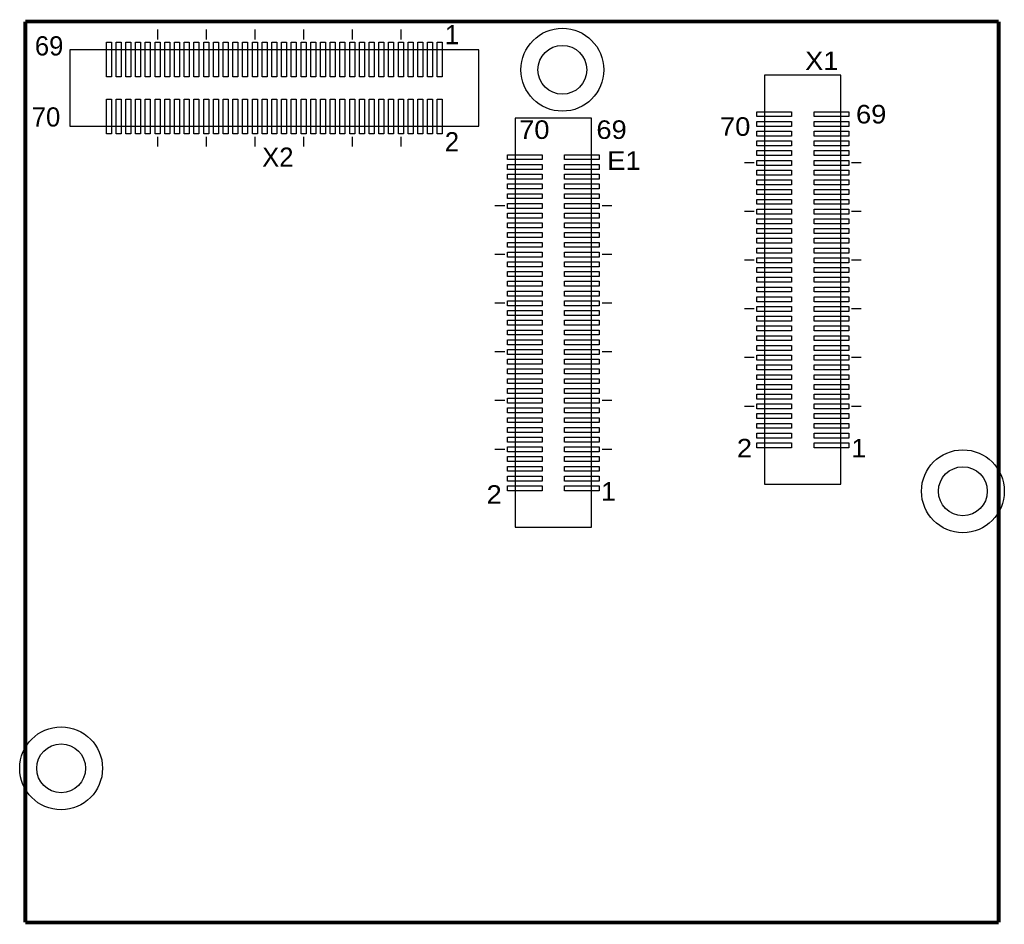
# Model space of a CAD drawing. Extents: x 0.6 to 41, y 10.9 to 48.1.
import ezdxf
from ezdxf.enums import TextEntityAlignment as Align

# ---------------------------------------------------------------- set-up
doc = ezdxf.new("R2010")
doc.units = 0
for name, color, linetype in [('BG_SILKSCREEN_TOP', 140, 'CONTINUOUS'), ('PG_SILKSCREEN_TOP', 254, 'CONTINUOUS'), ('PIN_FILMMASKTOP', 9, 'CONTINUOUS'), ('PIN_TOP', 9, 'CONTINUOUS'), ('RD_SILKSCREEN_TOP', 70, 'CONTINUOUS')]:
    doc.layers.add(name, color=color, linetype=linetype)

msp = doc.modelspace()

# ---------------------------------------------------------------- linework, layer by layer
at = {"layer": 'BG_SILKSCREEN_TOP', "const_width": 0.1524}
for points in [[(0.8001, 47.9999), (0.8001, 11)], [(40.8, 47.9999), (0.8001, 47.9999)], [(40.8, 11), (40.8, 47.9999)], [(0.8001, 11), (40.8, 11)]]:
    msp.add_lwpolyline(points, dxfattribs=at)
at = {"layer": 'PG_SILKSCREEN_TOP'}
for points in [[(6.2329, 47.67), (6.2329, 47.2699)], [(8.2329, 47.67), (8.2329, 47.2699)], [(10.2329, 47.67), (10.2329, 47.2699)], [(12.2329, 47.67), (12.2329, 47.2699)], [(14.2329, 47.67), (14.2329, 47.2699)], [(16.2329, 47.67), (16.2329, 47.2699)], [(2.633, 43.6999), (19.433, 43.6999), (19.433, 46.8399), (2.633, 46.8399), (2.633, 43.6999)], [(31.18, 45.7959), (31.18, 28.9959), (34.3202, 28.9959), (34.3202, 45.7959), (31.18, 45.7959)], [(20.9301, 44.0299), (20.9301, 27.2298), (24.0703, 27.2298), (24.0703, 44.0299), (20.9301, 44.0299)], [(6.2329, 43.2699), (6.2329, 42.8699)], [(8.2329, 43.2699), (8.2329, 42.8699)], [(10.2329, 43.2699), (10.2329, 42.8699)], [(12.2329, 43.2699), (12.2329, 42.8699)], [(14.2329, 43.2699), (14.2329, 42.8699)], [(16.2329, 43.2699), (16.2329, 42.8699)], [(30.75, 42.196), (30.3502, 42.196)], [(35.15, 42.196), (34.75, 42.196)], [(20.5001, 40.4297), (20.1003, 40.4297)], [(24.9001, 40.4297), (24.5001, 40.4297)], [(30.75, 40.196), (30.3502, 40.196)], [(35.15, 40.196), (34.75, 40.196)], [(20.5001, 38.4297), (20.1003, 38.4297)], [(24.9001, 38.4297), (24.5001, 38.4297)], [(30.75, 38.196), (30.3502, 38.196)], [(35.15, 38.196), (34.75, 38.196)], [(20.5001, 36.4297), (20.1003, 36.4297)], [(24.9001, 36.4297), (24.5001, 36.4297)], [(30.75, 36.196), (30.3502, 36.196)], [(35.15, 36.196), (34.75, 36.196)], [(20.5001, 34.4297), (20.1003, 34.4297)], [(24.9001, 34.4297), (24.5001, 34.4297)], [(30.75, 34.196), (30.3502, 34.196)], [(35.15, 34.196), (34.75, 34.196)], [(20.5001, 32.4297), (20.1003, 32.4297)], [(24.9001, 32.4297), (24.5001, 32.4297)], [(30.75, 32.196), (30.3502, 32.196)], [(35.15, 32.196), (34.75, 32.196)], [(20.5001, 30.4297), (20.1003, 30.4297)], [(24.9001, 30.4297), (24.5001, 30.4297)]]:
    msp.add_lwpolyline(points, dxfattribs=at)
at = {"layer": 'PIN_FILMMASKTOP'}
for centre in [(22.8699, 46.02), (39.3301, 28.7091), (2.27, 17.3299)]:
    msp.add_circle(centre, 1.0033, dxfattribs=at)
at = {"layer": 'PIN_TOP'}
for points in [[(4.1313, 45.7337), (4.1313, 47.1561), (4.3345, 47.1561), (4.3345, 45.7337)], [(4.5314, 45.7337), (4.5314, 47.1561), (4.7346, 47.1561), (4.7346, 45.7337)], [(4.9314, 45.7337), (4.9314, 47.1561), (5.1346, 47.1561), (5.1346, 45.7337)], [(5.3315, 45.7337), (5.3315, 47.1561), (5.5347, 47.1561), (5.5347, 45.7337)], [(5.7315, 45.7337), (5.7315, 47.1561), (5.9347, 47.1561), (5.9347, 45.7337)], [(6.1313, 45.7337), (6.1313, 47.1561), (6.3345, 47.1561), (6.3345, 45.7337)], [(6.5314, 45.7337), (6.5314, 47.1561), (6.7346, 47.1561), (6.7346, 45.7337)], [(6.9314, 45.7337), (6.9314, 47.1561), (7.1346, 47.1561), (7.1346, 45.7337)], [(7.3315, 45.7337), (7.3315, 47.1561), (7.5347, 47.1561), (7.5347, 45.7337)], [(7.7315, 45.7337), (7.7315, 47.1561), (7.9347, 47.1561), (7.9347, 45.7337)], [(8.1313, 45.7337), (8.1313, 47.1561), (8.3345, 47.1561), (8.3345, 45.7337)], [(8.5314, 45.7337), (8.5314, 47.1561), (8.7346, 47.1561), (8.7346, 45.7337)], [(8.9314, 45.7337), (8.9314, 47.1561), (9.1346, 47.1561), (9.1346, 45.7337)], [(9.3315, 45.7337), (9.3315, 47.1561), (9.5347, 47.1561), (9.5347, 45.7337)], [(9.7315, 45.7337), (9.7315, 47.1561), (9.9347, 47.1561), (9.9347, 45.7337)], [(10.1313, 45.7337), (10.1313, 47.1561), (10.3345, 47.1561), (10.3345, 45.7337)], [(10.5314, 45.7337), (10.5314, 47.1561), (10.7346, 47.1561), (10.7346, 45.7337)], [(10.9314, 45.7337), (10.9314, 47.1561), (11.1346, 47.1561), (11.1346, 45.7337)], [(11.3314, 45.7337), (11.3314, 47.1561), (11.5346, 47.1561), (11.5346, 45.7337)], [(11.7315, 45.7337), (11.7315, 47.1561), (11.9347, 47.1561), (11.9347, 45.7337)], [(12.1313, 45.7337), (12.1313, 47.1561), (12.3345, 47.1561), (12.3345, 45.7337)], [(12.5313, 45.7337), (12.5313, 47.1561), (12.7345, 47.1561), (12.7345, 45.7337)], [(12.9314, 45.7337), (12.9314, 47.1561), (13.1346, 47.1561), (13.1346, 45.7337)], [(13.3314, 45.7337), (13.3314, 47.1561), (13.5346, 47.1561), (13.5346, 45.7337)], [(13.7315, 45.7337), (13.7315, 47.1561), (13.9347, 47.1561), (13.9347, 45.7337)], [(14.1313, 45.7337), (14.1313, 47.1561), (14.3345, 47.1561), (14.3345, 45.7337)], [(14.5313, 45.7337), (14.5313, 47.1561), (14.7345, 47.1561), (14.7345, 45.7337)], [(14.9314, 45.7337), (14.9314, 47.1561), (15.1346, 47.1561), (15.1346, 45.7337)], [(15.3314, 45.7337), (15.3314, 47.1561), (15.5346, 47.1561), (15.5346, 45.7337)], [(15.7315, 45.7337), (15.7315, 47.1561), (15.9347, 47.1561), (15.9347, 45.7337)], [(16.1313, 45.7337), (16.1313, 47.1561), (16.3345, 47.1561), (16.3345, 45.7337)], [(16.5313, 45.7337), (16.5313, 47.1561), (16.7345, 47.1561), (16.7345, 45.7337)], [(16.9314, 45.7337), (16.9314, 47.1561), (17.1346, 47.1561), (17.1346, 45.7337)], [(17.3314, 45.7337), (17.3314, 47.1561), (17.5346, 47.1561), (17.5346, 45.7337)], [(17.7315, 45.7337), (17.7315, 47.1561), (17.9347, 47.1561), (17.9347, 45.7337)], [(4.1313, 43.3837), (4.1313, 44.8061), (4.3345, 44.8061), (4.3345, 43.3837)], [(4.5314, 43.3837), (4.5314, 44.8061), (4.7346, 44.8061), (4.7346, 43.3837)], [(4.9314, 43.3837), (4.9314, 44.8061), (5.1346, 44.8061), (5.1346, 43.3837)], [(5.3315, 43.3837), (5.3315, 44.8061), (5.5347, 44.8061), (5.5347, 43.3837)], [(5.7315, 43.3837), (5.7315, 44.8061), (5.9347, 44.8061), (5.9347, 43.3837)], [(6.1313, 43.3837), (6.1313, 44.8061), (6.3345, 44.8061), (6.3345, 43.3837)], [(6.5314, 43.3837), (6.5314, 44.8061), (6.7346, 44.8061), (6.7346, 43.3837)], [(6.9314, 43.3837), (6.9314, 44.8061), (7.1346, 44.8061), (7.1346, 43.3837)], [(7.3315, 43.3837), (7.3315, 44.8061), (7.5347, 44.8061), (7.5347, 43.3837)], [(7.7315, 43.3837), (7.7315, 44.8061), (7.9347, 44.8061), (7.9347, 43.3837)], [(8.1313, 43.3837), (8.1313, 44.8061), (8.3345, 44.8061), (8.3345, 43.3837)], [(8.5314, 43.3837), (8.5314, 44.8061), (8.7346, 44.8061), (8.7346, 43.3837)], [(8.9314, 43.3837), (8.9314, 44.8061), (9.1346, 44.8061), (9.1346, 43.3837)], [(9.3315, 43.3837), (9.3315, 44.8061), (9.5347, 44.8061), (9.5347, 43.3837)], [(9.7315, 43.3837), (9.7315, 44.8061), (9.9347, 44.8061), (9.9347, 43.3837)], [(10.1313, 43.3837), (10.1313, 44.8061), (10.3345, 44.8061), (10.3345, 43.3837)], [(10.5314, 43.3837), (10.5314, 44.8061), (10.7346, 44.8061), (10.7346, 43.3837)], [(10.9314, 43.3837), (10.9314, 44.8061), (11.1346, 44.8061), (11.1346, 43.3837)], [(11.3314, 43.3837), (11.3314, 44.8061), (11.5346, 44.8061), (11.5346, 43.3837)], [(11.7315, 43.3837), (11.7315, 44.8061), (11.9347, 44.8061), (11.9347, 43.3837)], [(12.1313, 43.3837), (12.1313, 44.8061), (12.3345, 44.8061), (12.3345, 43.3837)], [(12.5313, 43.3837), (12.5313, 44.8061), (12.7345, 44.8061), (12.7345, 43.3837)], [(12.9314, 43.3837), (12.9314, 44.8061), (13.1346, 44.8061), (13.1346, 43.3837)], [(13.3314, 43.3837), (13.3314, 44.8061), (13.5346, 44.8061), (13.5346, 43.3837)], [(13.7315, 43.3837), (13.7315, 44.8061), (13.9347, 44.8061), (13.9347, 43.3837)], [(14.1313, 43.3837), (14.1313, 44.8061), (14.3345, 44.8061), (14.3345, 43.3837)], [(14.5313, 43.3837), (14.5313, 44.8061), (14.7345, 44.8061), (14.7345, 43.3837)], [(14.9314, 43.3837), (14.9314, 44.8061), (15.1346, 44.8061), (15.1346, 43.3837)], [(15.3314, 43.3837), (15.3314, 44.8061), (15.5346, 44.8061), (15.5346, 43.3837)], [(15.7315, 43.3837), (15.7315, 44.8061), (15.9347, 44.8061), (15.9347, 43.3837)], [(16.1313, 43.3837), (16.1313, 44.8061), (16.3345, 44.8061), (16.3345, 43.3837)], [(16.5313, 43.3837), (16.5313, 44.8061), (16.7345, 44.8061), (16.7345, 43.3837)], [(16.9314, 43.3837), (16.9314, 44.8061), (17.1346, 44.8061), (17.1346, 43.3837)], [(17.3314, 43.3837), (17.3314, 44.8061), (17.5346, 44.8061), (17.5346, 43.3837)], [(17.7315, 43.3837), (17.7315, 44.8061), (17.9347, 44.8061), (17.9347, 43.3837)], [(30.8638, 44.2976), (32.2862, 44.2976), (32.2862, 44.0944), (30.8638, 44.0944)], [(33.2138, 44.2976), (34.6362, 44.2976), (34.6362, 44.0944), (33.2138, 44.0944)], [(30.8638, 43.8975), (32.2862, 43.8975), (32.2862, 43.6943), (30.8638, 43.6943)], [(33.2138, 43.8975), (34.6362, 43.8975), (34.6362, 43.6943), (33.2138, 43.6943)], [(30.8638, 43.4975), (32.2862, 43.4975), (32.2862, 43.2943), (30.8638, 43.2943)], [(33.2138, 43.4975), (34.6362, 43.4975), (34.6362, 43.2943), (33.2138, 43.2943)], [(30.8638, 43.0974), (32.2862, 43.0974), (32.2862, 42.8942), (30.8638, 42.8942)], [(33.2138, 43.0974), (34.6362, 43.0974), (34.6362, 42.8942), (33.2138, 42.8942)], [(20.6139, 42.5315), (22.0363, 42.5315), (22.0363, 42.3283), (20.6139, 42.3283)], [(22.9639, 42.5315), (24.3863, 42.5315), (24.3863, 42.3283), (22.9639, 42.3283)], [(30.8638, 42.6974), (32.2862, 42.6974), (32.2862, 42.4942), (30.8638, 42.4942)], [(33.2138, 42.6974), (34.6362, 42.6974), (34.6362, 42.4942), (33.2138, 42.4942)], [(20.6139, 42.1314), (22.0363, 42.1314), (22.0363, 41.9282), (20.6139, 41.9282)], [(22.9639, 42.1314), (24.3863, 42.1314), (24.3863, 41.9282), (22.9639, 41.9282)], [(30.8638, 42.2976), (32.2862, 42.2976), (32.2862, 42.0944), (30.8638, 42.0944)], [(33.2138, 42.2976), (34.6362, 42.2976), (34.6362, 42.0944), (33.2138, 42.0944)], [(20.6139, 41.7314), (22.0363, 41.7314), (22.0363, 41.5282), (20.6139, 41.5282)], [(22.9639, 41.7314), (24.3863, 41.7314), (24.3863, 41.5282), (22.9639, 41.5282)], [(30.8638, 41.8975), (32.2862, 41.8975), (32.2862, 41.6943), (30.8638, 41.6943)], [(33.2138, 41.8975), (34.6362, 41.8975), (34.6362, 41.6943), (33.2138, 41.6943)], [(20.6139, 41.3313), (22.0363, 41.3313), (22.0363, 41.1281), (20.6139, 41.1281)], [(22.9639, 41.3313), (24.3863, 41.3313), (24.3863, 41.1281), (22.9639, 41.1281)], [(30.8638, 41.4975), (32.2862, 41.4975), (32.2862, 41.2943), (30.8638, 41.2943)], [(33.2138, 41.4975), (34.6362, 41.4975), (34.6362, 41.2943), (33.2138, 41.2943)], [(20.6139, 40.9313), (22.0363, 40.9313), (22.0363, 40.7281), (20.6139, 40.7281)], [(22.9639, 40.9313), (24.3863, 40.9313), (24.3863, 40.7281), (22.9639, 40.7281)], [(30.8638, 41.0974), (32.2862, 41.0974), (32.2862, 40.8942), (30.8638, 40.8942)], [(33.2138, 41.0974), (34.6362, 41.0974), (34.6362, 40.8942), (33.2138, 40.8942)], [(20.6139, 40.5315), (22.0363, 40.5315), (22.0363, 40.3283), (20.6139, 40.3283)], [(22.9639, 40.5315), (24.3863, 40.5315), (24.3863, 40.3283), (22.9639, 40.3283)], [(30.8638, 40.6974), (32.2862, 40.6974), (32.2862, 40.4942), (30.8638, 40.4942)], [(33.2138, 40.6974), (34.6362, 40.6974), (34.6362, 40.4942), (33.2138, 40.4942)], [(20.6139, 40.1314), (22.0363, 40.1314), (22.0363, 39.9282), (20.6139, 39.9282)], [(22.9639, 40.1314), (24.3863, 40.1314), (24.3863, 39.9282), (22.9639, 39.9282)], [(30.8638, 40.2976), (32.2862, 40.2976), (32.2862, 40.0944), (30.8638, 40.0944)], [(33.2138, 40.2976), (34.6362, 40.2976), (34.6362, 40.0944), (33.2138, 40.0944)], [(20.6139, 39.7314), (22.0363, 39.7314), (22.0363, 39.5282), (20.6139, 39.5282)], [(22.9639, 39.7314), (24.3863, 39.7314), (24.3863, 39.5282), (22.9639, 39.5282)], [(30.8638, 39.8975), (32.2862, 39.8975), (32.2862, 39.6943), (30.8638, 39.6943)], [(33.2138, 39.8975), (34.6362, 39.8975), (34.6362, 39.6943), (33.2138, 39.6943)], [(20.6139, 39.3313), (22.0363, 39.3313), (22.0363, 39.1281), (20.6139, 39.1281)], [(22.9639, 39.3313), (24.3863, 39.3313), (24.3863, 39.1281), (22.9639, 39.1281)], [(30.8638, 39.4975), (32.2862, 39.4975), (32.2862, 39.2943), (30.8638, 39.2943)], [(33.2138, 39.4975), (34.6362, 39.4975), (34.6362, 39.2943), (33.2138, 39.2943)], [(20.6139, 38.9313), (22.0363, 38.9313), (22.0363, 38.7281), (20.6139, 38.7281)], [(22.9639, 38.9313), (24.3863, 38.9313), (24.3863, 38.7281), (22.9639, 38.7281)], [(30.8638, 39.0974), (32.2862, 39.0974), (32.2862, 38.8942), (30.8638, 38.8942)], [(33.2138, 39.0974), (34.6362, 39.0974), (34.6362, 38.8942), (33.2138, 38.8942)], [(20.6139, 38.5315), (22.0363, 38.5315), (22.0363, 38.3283), (20.6139, 38.3283)], [(22.9639, 38.5315), (24.3863, 38.5315), (24.3863, 38.3283), (22.9639, 38.3283)], [(30.8638, 38.6974), (32.2862, 38.6974), (32.2862, 38.4942), (30.8638, 38.4942)], [(33.2138, 38.6974), (34.6362, 38.6974), (34.6362, 38.4942), (33.2138, 38.4942)], [(20.6139, 38.1314), (22.0363, 38.1314), (22.0363, 37.9282), (20.6139, 37.9282)], [(22.9639, 38.1314), (24.3863, 38.1314), (24.3863, 37.9282), (22.9639, 37.9282)], [(30.8638, 38.2976), (32.2862, 38.2976), (32.2862, 38.0944), (30.8638, 38.0944)], [(33.2138, 38.2976), (34.6362, 38.2976), (34.6362, 38.0944), (33.2138, 38.0944)], [(20.6139, 37.7314), (22.0363, 37.7314), (22.0363, 37.5282), (20.6139, 37.5282)], [(22.9639, 37.7314), (24.3863, 37.7314), (24.3863, 37.5282), (22.9639, 37.5282)], [(30.8638, 37.8975), (32.2862, 37.8975), (32.2862, 37.6943), (30.8638, 37.6943)], [(33.2138, 37.8975), (34.6362, 37.8975), (34.6362, 37.6943), (33.2138, 37.6943)], [(20.6139, 37.3313), (22.0363, 37.3313), (22.0363, 37.1281), (20.6139, 37.1281)], [(22.9639, 37.3313), (24.3863, 37.3313), (24.3863, 37.1281), (22.9639, 37.1281)], [(30.8638, 37.4975), (32.2862, 37.4975), (32.2862, 37.2943), (30.8638, 37.2943)], [(33.2138, 37.4975), (34.6362, 37.4975), (34.6362, 37.2943), (33.2138, 37.2943)], [(20.6139, 36.9313), (22.0363, 36.9313), (22.0363, 36.7281), (20.6139, 36.7281)], [(22.9639, 36.9313), (24.3863, 36.9313), (24.3863, 36.7281), (22.9639, 36.7281)], [(30.8638, 37.0975), (32.2862, 37.0975), (32.2862, 36.8943), (30.8638, 36.8943)], [(33.2138, 37.0975), (34.6362, 37.0975), (34.6362, 36.8943), (33.2138, 36.8943)], [(20.6139, 36.5315), (22.0363, 36.5315), (22.0363, 36.3283), (20.6139, 36.3283)], [(22.9639, 36.5315), (24.3863, 36.5315), (24.3863, 36.3283), (22.9639, 36.3283)], [(30.8638, 36.6974), (32.2862, 36.6974), (32.2862, 36.4942), (30.8638, 36.4942)], [(33.2138, 36.6974), (34.6362, 36.6974), (34.6362, 36.4942), (33.2138, 36.4942)], [(20.6139, 36.1314), (22.0363, 36.1314), (22.0363, 35.9282), (20.6139, 35.9282)], [(22.9639, 36.1314), (24.3863, 36.1314), (24.3863, 35.9282), (22.9639, 35.9282)], [(30.8638, 36.2976), (32.2862, 36.2976), (32.2862, 36.0944), (30.8638, 36.0944)], [(33.2138, 36.2976), (34.6362, 36.2976), (34.6362, 36.0944), (33.2138, 36.0944)], [(20.6139, 35.7314), (22.0363, 35.7314), (22.0363, 35.5282), (20.6139, 35.5282)], [(22.9639, 35.7314), (24.3863, 35.7314), (24.3863, 35.5282), (22.9639, 35.5282)], [(30.8638, 35.8976), (32.2862, 35.8976), (32.2862, 35.6944), (30.8638, 35.6944)], [(33.2138, 35.8976), (34.6362, 35.8976), (34.6362, 35.6944), (33.2138, 35.6944)], [(20.6139, 35.3314), (22.0363, 35.3314), (22.0363, 35.1282), (20.6139, 35.1282)], [(22.9639, 35.3314), (24.3863, 35.3314), (24.3863, 35.1282), (22.9639, 35.1282)], [(30.8638, 35.4975), (32.2862, 35.4975), (32.2862, 35.2943), (30.8638, 35.2943)], [(33.2138, 35.4975), (34.6362, 35.4975), (34.6362, 35.2943), (33.2138, 35.2943)], [(20.6139, 34.9313), (22.0363, 34.9313), (22.0363, 34.7281), (20.6139, 34.7281)], [(22.9639, 34.9313), (24.3863, 34.9313), (24.3863, 34.7281), (22.9639, 34.7281)], [(30.8638, 35.0975), (32.2862, 35.0975), (32.2862, 34.8943), (30.8638, 34.8943)], [(33.2138, 35.0975), (34.6362, 35.0975), (34.6362, 34.8943), (33.2138, 34.8943)], [(20.6139, 34.5315), (22.0363, 34.5315), (22.0363, 34.3283), (20.6139, 34.3283)], [(22.9639, 34.5315), (24.3863, 34.5315), (24.3863, 34.3283), (22.9639, 34.3283)], [(30.8638, 34.6974), (32.2862, 34.6974), (32.2862, 34.4942), (30.8638, 34.4942)], [(33.2138, 34.6974), (34.6362, 34.6974), (34.6362, 34.4942), (33.2138, 34.4942)], [(20.6139, 34.1315), (22.0363, 34.1315), (22.0363, 33.9283), (20.6139, 33.9283)], [(22.9639, 34.1315), (24.3863, 34.1315), (24.3863, 33.9283), (22.9639, 33.9283)], [(30.8638, 34.2976), (32.2862, 34.2976), (32.2862, 34.0944), (30.8638, 34.0944)], [(33.2138, 34.2976), (34.6362, 34.2976), (34.6362, 34.0944), (33.2138, 34.0944)], [(20.6139, 33.7314), (22.0363, 33.7314), (22.0363, 33.5282), (20.6139, 33.5282)], [(22.9639, 33.7314), (24.3863, 33.7314), (24.3863, 33.5282), (22.9639, 33.5282)], [(30.8638, 33.8976), (32.2862, 33.8976), (32.2862, 33.6944), (30.8638, 33.6944)], [(33.2138, 33.8976), (34.6362, 33.8976), (34.6362, 33.6944), (33.2138, 33.6944)], [(20.6139, 33.3314), (22.0363, 33.3314), (22.0363, 33.1282), (20.6139, 33.1282)], [(22.9639, 33.3314), (24.3863, 33.3314), (24.3863, 33.1282), (22.9639, 33.1282)], [(30.8638, 33.4975), (32.2862, 33.4975), (32.2862, 33.2943), (30.8638, 33.2943)], [(33.2138, 33.4975), (34.6362, 33.4975), (34.6362, 33.2943), (33.2138, 33.2943)], [(20.6139, 32.9313), (22.0363, 32.9313), (22.0363, 32.7281), (20.6139, 32.7281)], [(22.9639, 32.9313), (24.3863, 32.9313), (24.3863, 32.7281), (22.9639, 32.7281)], [(30.8638, 33.0975), (32.2862, 33.0975), (32.2862, 32.8943), (30.8638, 32.8943)], [(33.2138, 33.0975), (34.6362, 33.0975), (34.6362, 32.8943), (33.2138, 32.8943)], [(20.6139, 32.5315), (22.0363, 32.5315), (22.0363, 32.3283), (20.6139, 32.3283)], [(22.9639, 32.5315), (24.3863, 32.5315), (24.3863, 32.3283), (22.9639, 32.3283)], [(30.8638, 32.6974), (32.2862, 32.6974), (32.2862, 32.4942), (30.8638, 32.4942)], [(33.2138, 32.6974), (34.6362, 32.6974), (34.6362, 32.4942), (33.2138, 32.4942)], [(20.6139, 32.1315), (22.0363, 32.1315), (22.0363, 31.9283), (20.6139, 31.9283)], [(22.9639, 32.1315), (24.3863, 32.1315), (24.3863, 31.9283), (22.9639, 31.9283)], [(30.8638, 32.2976), (32.2862, 32.2976), (32.2862, 32.0944), (30.8638, 32.0944)], [(33.2138, 32.2976), (34.6362, 32.2976), (34.6362, 32.0944), (33.2138, 32.0944)], [(20.6139, 31.7314), (22.0363, 31.7314), (22.0363, 31.5282), (20.6139, 31.5282)], [(22.9639, 31.7314), (24.3863, 31.7314), (24.3863, 31.5282), (22.9639, 31.5282)], [(30.8638, 31.8976), (32.2862, 31.8976), (32.2862, 31.6944), (30.8638, 31.6944)], [(33.2138, 31.8976), (34.6362, 31.8976), (34.6362, 31.6944), (33.2138, 31.6944)], [(20.6139, 31.3314), (22.0363, 31.3314), (22.0363, 31.1282), (20.6139, 31.1282)], [(22.9639, 31.3314), (24.3863, 31.3314), (24.3863, 31.1282), (22.9639, 31.1282)], [(30.8638, 31.4975), (32.2862, 31.4975), (32.2862, 31.2943), (30.8638, 31.2943)], [(33.2138, 31.4975), (34.6362, 31.4975), (34.6362, 31.2943), (33.2138, 31.2943)], [(20.6139, 30.9313), (22.0363, 30.9313), (22.0363, 30.7281), (20.6139, 30.7281)], [(22.9639, 30.9313), (24.3863, 30.9313), (24.3863, 30.7281), (22.9639, 30.7281)], [(30.8638, 31.0975), (32.2862, 31.0975), (32.2862, 30.8943), (30.8638, 30.8943)], [(33.2138, 31.0975), (34.6362, 31.0975), (34.6362, 30.8943), (33.2138, 30.8943)], [(20.6139, 30.5315), (22.0363, 30.5315), (22.0363, 30.3283), (20.6139, 30.3283)], [(22.9639, 30.5315), (24.3863, 30.5315), (24.3863, 30.3283), (22.9639, 30.3283)], [(30.8638, 30.6974), (32.2862, 30.6974), (32.2862, 30.4942), (30.8638, 30.4942)], [(33.2138, 30.6974), (34.6362, 30.6974), (34.6362, 30.4942), (33.2138, 30.4942)], [(20.6139, 30.1315), (22.0363, 30.1315), (22.0363, 29.9283), (20.6139, 29.9283)], [(22.9639, 30.1315), (24.3863, 30.1315), (24.3863, 29.9283), (22.9639, 29.9283)], [(20.6139, 29.7314), (22.0363, 29.7314), (22.0363, 29.5282), (20.6139, 29.5282)], [(22.9639, 29.7314), (24.3863, 29.7314), (24.3863, 29.5282), (22.9639, 29.5282)], [(20.6139, 29.3314), (22.0363, 29.3314), (22.0363, 29.1282), (20.6139, 29.1282)], [(22.9639, 29.3314), (24.3863, 29.3314), (24.3863, 29.1282), (22.9639, 29.1282)], [(20.6139, 28.9313), (22.0363, 28.9313), (22.0363, 28.7281), (20.6139, 28.7281)], [(22.9639, 28.9313), (24.3863, 28.9313), (24.3863, 28.7281), (22.9639, 28.7281)]]:
    msp.add_lwpolyline(points, close=True, dxfattribs=at)
for centre in [(22.8699, 46.02), (39.3301, 28.7091), (2.27, 17.3299)]:
    msp.add_circle(centre, 1.7018, dxfattribs=at)

# ---------------------------------------------------------------- texts
at = {"layer": 'PG_SILKSCREEN_TOP'}
for s, p in [('1', (18.333, 47.07)), ('69', (1.778, 46.609)), ('70', (1.651, 43.688)), ('2', (18.333, 42.67))]:
    msp.add_text(s, height=0.7874, dxfattribs=at).set_placement(p, align=Align.CENTER)
at = {"layer": 'PG_SILKSCREEN_TOP', "width": 1.1}
for s, p in [('69', (35.56, 43.815)), ('70', (21.717, 43.18)), ('69', (24.892, 43.18)), ('70', (29.972, 43.307)), ('2', (30.353, 30.099)), ('1', (35.052, 30.099)), ('2', (20.066, 28.194)), ('1', (24.765, 28.321))]:
    msp.add_text(s, height=0.762, dxfattribs=at).set_placement(p, align=Align.CENTER)
at = {"layer": 'RD_SILKSCREEN_TOP', "width": 1.1}
for s, p in [('X1', (33.5305, 46.007)), ('E1', (25.4, 41.91))]:
    msp.add_text(s, height=0.762, dxfattribs=at).set_placement(p, align=Align.CENTER)
at = {"layer": 'RD_SILKSCREEN_TOP'}
msp.add_text('X2', height=0.7874, dxfattribs=at).set_placement((11.176, 42.037), align=Align.CENTER)

doc.saveas('drawing.dxf')
